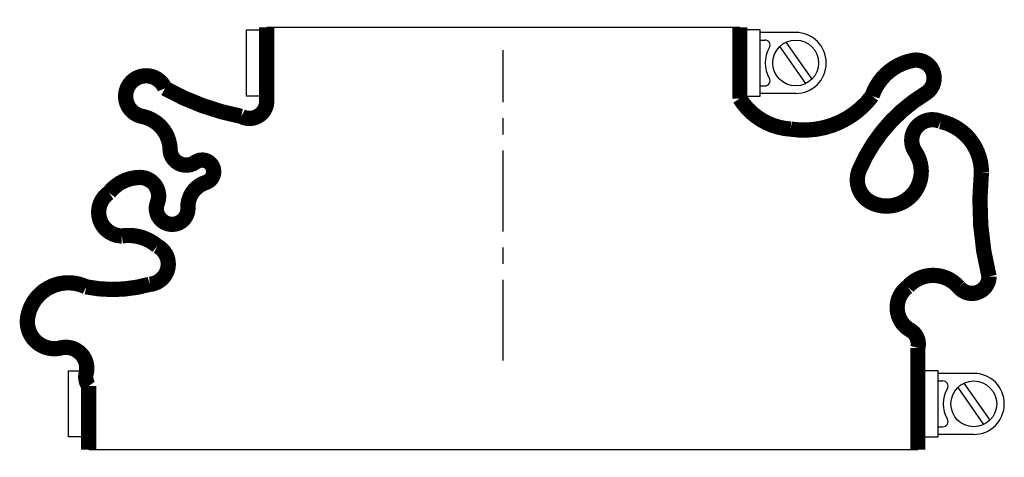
# Model space of a CAD drawing. Header units: millimetres. Extents: x -95 to 98, y -19 to 67.
import ezdxf

# ---------------------------------------------------------------- set-up
doc = ezdxf.new("R2010")
doc.units = ezdxf.units.MM
doc.header["$LTSCALE"] = 0.5
doc.header["$MEASUREMENT"] = 0
doc.linetypes.add('CENTER', pattern=[50.8, 31.75, -6.35, 6.35, -6.35])
doc.layers.get('0').update_dxf_attribs({"linetype": 'CONTINUOUS'})
doc.layers.add('Center', color=1, linetype='CENTER')

msp = doc.modelspace()

# ---------------------------------------------------------------- linework, layer by layer
for p, q in [((-50.5, 52), (-50.5, 65)), ((-50.5, 65), (-48, 65)), ((-46.5, 65.5), (46.5, 65.5)), ((50.5, 65), (48, 65)), ((50.5, 52), (50.5, 65)), ((57.5, 64.5), (50.5, 64.5)), ((50.5, 63), (51.44, 63)), ((55.57, 62.56), (60.66, 55.3)), ((54.34, 61.7), (59.43, 54.44)), ((50.5, 54), (51.44, 54)), ((57.5, 52.5), (50.5, 52.5)), ((-48, 52), (-50.5, 52)), ((48, 52), (50.5, 52)), ((-85.5, -15), (-85.5, -2)), ((-85.5, -2), (-83, -2)), ((85.5, -2), (83, -2)), ((85.5, -15), (85.5, -2)), ((92.5, -2.5), (85.5, -2.5)), ((85.5, -4), (86.44, -4)), ((89.34, -5.3), (94.43, -12.56)), ((90.57, -4.44), (95.66, -11.7)), ((85.5, -13), (86.44, -13)), ((-83, -15), (-85.5, -15)), ((83, -15), (85.5, -15)), ((92.5, -14.5), (85.5, -14.5)), ((81.5, -17.5), (-81.5, -17.5))]:
    msp.add_line(p, q)
at = {"const_width": 3, "flags": 128}
for points in [[(-46.5, 65.5), (-46.5, 51, -0.56619), (-51.5, 48, -0.080587), (-66.5, 53.5, 1.667268), (-71, 48, -0.349852), (-65.5, 41.5, 0.598056), (-60.5, 39, -1.163294), (-58.5, 35, 0.335337), (-62, 30, -1.224957), (-68, 31, 0.531721), (-71.5, 36, 0.226938), (-77.5, 33, 0.730034), (-75, 24.5, -0.219784), (-68, 22.5, -0.749263), (-69.5, 15, -0.120114), (-82, 14.5, 0.500401), (-93.5, 8.5, 0.538118), (-87, 2.5, -0.564179), (-82, -2.5, 0.223265), (-81.5, -5), (-81.5, -17.5)], [(46.5, 65.5), (46.5, 51.5, 0.242473), (56.5, 45.5, 0.276379), (72.5, 52, -0.271332), (80.5, 59, -0.835937), (83, 52.5, 0.15691), (70, 37.5, 0.405212), (72.5, 31, 0.760159), (81, 41, -0.75249), (86, 47, -0.352045), (94, 37, 0.086871), (95.5, 16.5, -0.704922), (89.5, 14.5, 0.450364), (79.5, 14.5, 0.542617), (80, 6, -0.335934), (81.5, 2.5), (81.5, -17.5)]]:
    msp.add_lwpolyline(points, format="xyb", dxfattribs=at)
for centre in [(57.5, 58.5), (92.5, -8.5)]:
    msp.add_circle(centre, 4.5)
for centre, radius, start, end in [((57.5, 58.5), 6, 270, 90), ((51.44, 62), 1, 330, 90), ((57.5, 58.5), 6, 150, 210), ((51.44, 55), 1, 270, 30), ((92.5, -8.5), 6, 270, 90), ((86.44, -5), 1, 330, 90), ((92.5, -8.5), 6, 150, 210), ((86.44, -12), 1, 270, 30)]:
    msp.add_arc(centre, radius, start, end)
at = {"layer": 'Center'}
msp.add_line((0, 0), (0, 61), dxfattribs=at)

doc.saveas('drawing.dxf')
